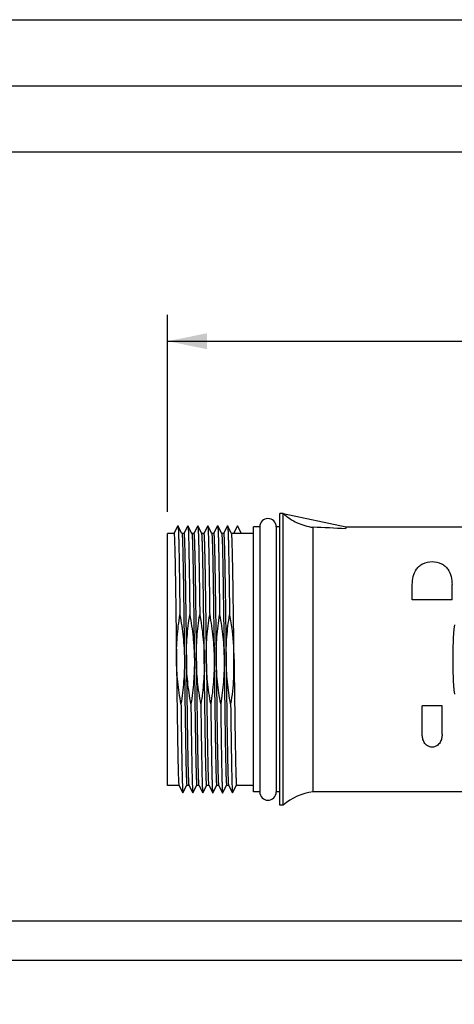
# Model space of a CAD drawing. Header units: millimetres. Extents: x 0 to 420, y 0 to 297.
# Tile 23 of 40: x 173 to 206, y 223 to 297. Entities that reach past the tile are written whole.
import ezdxf

# ---------------------------------------------------------------- set-up
doc = ezdxf.new("R2010")
doc.units = ezdxf.units.MM
doc.header["$LTSCALE"] = 23.1
doc.layers.get('0').update_dxf_attribs({"linetype": 'CONTINUOUS'})
doc.layers.add('COMPONENTS', color=7, linetype='CONTINUOUS')
doc.layers.add('DIMENSION', color=7, linetype='CONTINUOUS')
doc.styles.get("Standard").update_dxf_attribs({"font": 'arial.ttf'})
doc.dimstyles.new('DIMSTYLE_5', dxfattribs={"dimtxt": 3, "dimasz": 3, "dimexe": 0.18, "dimexo": 0.0625, "dimgap": 0.09, "dimtad": 1, "dimdec": 3, "dimlfac": 2, "dimdsep": 46, "dimtxsty": 'STANDARD', "dimblk": '_FILLED', "dimblk1": '_FILLED', "dimblk2": '_FILLED', "dimcen": 0.09, "dimadec": 0, "dimazin": 0, "dimtp": 0.5, "dimtm": 0.5, "dimtfac": 1, "dimtdec": 3, "dimtofl": 0, "dimtmove": 0, "dimatfit": 3, "dimldrblk": '_FILLED', "dimfxl": 1, "dimtolj": 1, "dimarcsym": 0})

# ---------------------------------------------------------------- blocks, each defined once
blk = doc.blocks.new('_FILLED')
at = {"color": 0, "linetype": 'BYBLOCK'}
blk.add_solid([(0, 0), (-1, 0.2), (-1, -0.2)], dxfattribs=at)
blk = doc.blocks.new('*D15')
at = {"layer": 'DIMENSION', "color": 2, "linetype": 'CONTINUOUS'}
for p, q in [((184.553, 259.873), (184.553, 274.751)), ((247.653, 194.751), (247.653, 274.751)), ((184.553, 272.751), (216.103, 272.751)), ((247.653, 272.751), (216.103, 272.751))]:
    blk.add_line(p, q, dxfattribs=at)
at = {"layer": 'DIMENSION', "color": 2, "linetype": 'CONTINUOUS', "xscale": 3, "yscale": 3, "zscale": 3, "rotation": 180}
blk.add_blockref('_FILLED', (184.553, 272.751), dxfattribs=at)
at = {"layer": 'DIMENSION', "color": 2, "linetype": 'CONTINUOUS', "xscale": 3, "yscale": 3, "zscale": 3}
blk.add_blockref('_FILLED', (247.653, 272.751), dxfattribs=at)
at = {"layer": 'DIMENSION', "color": 2, "linetype": 'CONTINUOUS', "insert": (216.103, 276.501), "char_height": 3, "width": 10.48327, "attachment_point": 2, "line_spacing_factor": 0.9}
blk.add_mtext('126.2', dxfattribs=at)

msp = doc.modelspace()

# ---------------------------------------------------------------- linework, layer by layer
at = {"color": 2, "linetype": 'CONTINUOUS'}
for p, q in [((0, 297), (420, 297)), ((20, 292), (415, 292))]:
    msp.add_line(p, q, dxfattribs=at)
at = {"color": 7, "linetype": 'CONTINUOUS'}
msp.add_line((410, 287), (25, 287), dxfattribs=at)
at = {"layer": 'COMPONENTS', "color": 7, "linetype": 'CONTINUOUS'}
for p, q in [((193.05283, 237.75148), (193.05283, 259.75148)), ((193.30283, 259.75148), (193.05283, 259.75148)), ((193.30283, 237.75148), (193.30283, 259.75148)), ((193.30283, 259.75148), (198.05283, 258.75148)), ((185.35281, 258.82778), (185.05283, 258.25148)), ((185.35281, 258.82778), (185.35553, 258.82516)), ((185.65561, 258.24885), (185.35553, 258.82516)), ((186.10015, 258.82518), (185.79996, 258.24873)), ((186.40571, 258.24877), (186.10554, 258.82518)), ((186.85012, 258.82508), (186.54996, 258.24868)), ((187.15569, 258.24874), (186.85556, 258.82508)), ((187.60017, 258.82519), (187.3, 258.24877)), ((187.60017, 258.82519), (187.60281, 258.82778)), ((187.60281, 258.82778), (187.60553, 258.82516)), ((187.90561, 258.24885), (187.60553, 258.82516)), ((188.35015, 258.82518), (188.04996, 258.24873)), ((188.65571, 258.24877), (188.35554, 258.82518)), ((189.10012, 258.82508), (188.79996, 258.24868)), ((189.40569, 258.24874), (189.10556, 258.82508)), ((189.85281, 258.82778), (189.55283, 258.25148)), ((190.15279, 258.25148), (189.85281, 258.82778)), ((191.52783, 258.75148), (191.05283, 258.75148)), ((191.05283, 238.75166), (191.05283, 258.75131)), ((191.52783, 258.75148), (191.52783, 238.75148)), ((192.77783, 258.75148), (192.77783, 238.75148)), ((193.05283, 258.75148), (192.77783, 258.75148)), ((195.55283, 238.75148), (195.55283, 258.71275)), ((198.05283, 258.75148), (198.01972, 258.59417)), ((198.05283, 258.75148), (230.32985, 258.75148)), ((185.05283, 258.25148), (184.55283, 258.25148)), ((184.55283, 239.25165), (184.55283, 258.25132)), ((185.8029, 258.25148), (185.65288, 258.25148)), ((186.55287, 258.25148), (186.40282, 258.25148)), ((187.30283, 258.25148), (187.15285, 258.25148)), ((188.0529, 258.25148), (187.90288, 258.25148)), ((188.80287, 258.25148), (188.65282, 258.25148)), ((191.05283, 258.25148), (189.40284, 258.25148)), ((203.05283, 253.25148), (203.05283, 254.40281)), ((206.05283, 253.25148), (206.05283, 254.40281)), ((206.05283, 253.25148), (203.05283, 253.25148)), ((188.49016, 252.86457), (188.49979, 252.10993)), ((189.55283, 249.71657), (189.55283, 247.32693)), ((189.57823, 249.71695), (189.5779, 249.74327)), ((189.59038, 248.75148), (189.57823, 249.71695)), ((187.49033, 248.75148), (187.4982, 248.12563)), ((187.4982, 248.12563), (187.52196, 246.26416)), ((189.59038, 248.75148), (189.60834, 247.32721)), ((187.52196, 246.26416), (187.53797, 245.06004)), ((205.30283, 245.25148), (203.80283, 245.25148)), ((203.80283, 243.10015), (203.80283, 245.25148)), ((205.30283, 243.10015), (205.30283, 245.25148)), ((187.53797, 245.06004), (187.53859, 245.01467)), ((187.10982, 243.21313), (187.11153, 243.09332)), ((187.11153, 243.09332), (187.11757, 242.67873)), ((185.42789, 239.25148), (184.55283, 239.25148)), ((185.42503, 239.25419), (185.72517, 238.67783)), ((185.73058, 238.67782), (186.03077, 239.25427)), ((186.17788, 239.25148), (186.02783, 239.25148)), ((186.17503, 239.25427), (186.47513, 238.67799)), ((186.48058, 238.67799), (186.78068, 239.25426)), ((186.92789, 239.25148), (186.77783, 239.25148)), ((186.92506, 239.25425), (187.22514, 238.67802)), ((187.23059, 238.67802), (187.53069, 239.25428)), ((187.67789, 239.25148), (187.52783, 239.25148)), ((187.67503, 239.25419), (187.97517, 238.67783)), ((187.98058, 238.67782), (188.28077, 239.25427)), ((188.42788, 239.25148), (188.27783, 239.25148)), ((188.42503, 239.25427), (188.72513, 238.67799)), ((188.73058, 238.67799), (189.03068, 239.25426)), ((189.17789, 239.25148), (189.02783, 239.25148)), ((189.17506, 239.25425), (189.47514, 238.67802)), ((189.48059, 238.67802), (189.78069, 239.25428)), ((191.05283, 239.25148), (189.77783, 239.25148)), ((191.52783, 238.75148), (191.05283, 238.75148)), ((193.05283, 238.75148), (192.77783, 238.75148)), ((210.55283, 238.75148), (195.55283, 238.75148)), ((193.30283, 237.75148), (193.05283, 237.75148)), ((244.80283, 229.00148), (94.05283, 229.00148))]:
    msp.add_line(p, q, dxfattribs=at)
at = {"layer": 'COMPONENTS', "color": 9, "linetype": 'CONTINUOUS'}
msp.add_line((244.80283, 226.03676), (100.05283, 226.03676), dxfattribs=at)
at = {"layer": 'COMPONENTS', "color": 7, "linetype": 'CONTINUOUS'}
for centre, radius, start, end in [((192.15283, 258.75148), 0.625, 0, 180), ((192.15283, 238.75148), 0.625, 180, 360), ((195.97353, 234.77367), 4, 96.0371875, 131.8877905)]:
    msp.add_arc(centre, radius, start, end, dxfattribs=at)
at = {"layer": 'COMPONENTS', "color": 9, "linetype": 'CONTINUOUS'}
for centre, radius, start, end in [((232.98919, 248.77752), 26.88633, 174.4752939, 180.0554833), ((233.40574, 248.74534), 27.30287, 179.9871159, 185.482107)]:
    msp.add_arc(centre, radius, start, end, dxfattribs=at)
at = {"layer": 'COMPONENTS', "color": 7, "linetype": 'CONTINUOUS'}
msp.add_ellipse((190.98704, 248.75148), major_axis=(28.15422, 0.85481), ratio=0.35388641, start_param=1.30760258, end_param=1.39717154, dxfattribs=at)
for points, knots in [([(193.30283, 259.75148), (193.61482, 259.47167), (194.32606, 259.00722), (195.14069, 258.76985), (195.55283, 258.71275)], [0, 0, 0, 0, 0.50179819, 1, 1, 1, 1]), ([(185.35553, 258.82516), (185.35806, 258.8203), (185.36099, 258.80464), (185.36546, 258.77469), (185.36961, 258.73021), (185.37623, 258.64286), (185.38382, 258.49838), (185.39259, 258.28356), (185.4014, 258.01434), (185.41028, 257.69232), (185.41919, 257.31931), (185.43174, 256.72643), (185.44704, 255.87619), (185.46473, 254.73911), (185.48248, 253.46564), (185.49396, 252.57411), (185.49979, 252.11031)], [0, 0, 0, 0, 0.00244777, 0.00697762, 0.01361083, 0.02234852, 0.04612151, 0.07819994, 0.11837117, 0.16640797, 0.22206307, 0.28499781, 0.4312372, 0.60182679, 0.79285777, 1, 1, 1, 1]), ([(186.10015, 258.82518), (186.10072, 258.82629), (186.10285, 258.82926), (186.10497, 258.82629), (186.10554, 258.82518)], [0, 0, 0, 0, 0.49999485, 1, 1, 1, 1]), ([(186.10554, 258.82518), (186.10808, 258.82031), (186.111, 258.80459), (186.11547, 258.77455), (186.11962, 258.72994), (186.12623, 258.64251), (186.13383, 258.49805), (186.14261, 258.28327), (186.1514, 258.01405), (186.16029, 257.69199), (186.1692, 257.31895), (186.18175, 256.72602), (186.19705, 255.87576), (186.21474, 254.73865), (186.23248, 253.46524), (186.24397, 252.5737), (186.24979, 252.10993)], [0, 0, 0, 0, 0.00245423, 0.00700044, 0.01365352, 0.02240818, 0.04618123, 0.0782277, 0.11840827, 0.16646112, 0.22210071, 0.28503783, 0.43129451, 0.60184808, 0.79288192, 1, 1, 1, 1]), ([(186.85012, 258.82508), (186.8507, 258.8262), (186.85284, 258.82919), (186.85498, 258.82619), (186.85556, 258.82508)], [0, 0, 0, 0, 0.49978255, 1, 1, 1, 1]), ([(186.85556, 258.82508), (186.85809, 258.82022), (186.86102, 258.80454), (186.86548, 258.77458), (186.86963, 258.73005), (186.87625, 258.64257), (186.88384, 258.49789), (186.89261, 258.28289), (186.90141, 258.01361), (186.9103, 257.69164), (186.91921, 257.31867), (186.93175, 256.72583), (186.94705, 255.87562), (186.96473, 254.73863), (186.98247, 253.46538), (186.99396, 252.57403), (186.99979, 252.11038)], [0, 0, 0, 0, 0.00244795, 0.00698029, 0.01361995, 0.02236973, 0.04618533, 0.07829566, 0.11847734, 0.16650216, 0.22213967, 0.28509011, 0.43132039, 0.60189741, 0.79292116, 1, 1, 1, 1]), ([(187.60553, 258.82516), (187.60806, 258.8203), (187.61099, 258.80464), (187.61546, 258.77469), (187.61961, 258.73021), (187.62623, 258.64286), (187.63382, 258.49838), (187.64259, 258.28356), (187.6514, 258.01434), (187.66028, 257.69232), (187.66919, 257.31931), (187.68174, 256.72643), (187.69704, 255.87619), (187.71473, 254.73911), (187.73248, 253.46564), (187.74396, 252.57411), (187.74979, 252.11031)], [0, 0, 0, 0, 0.00244777, 0.00697762, 0.01361083, 0.02234852, 0.04612151, 0.07819994, 0.11837117, 0.16640797, 0.22206307, 0.28499781, 0.4312372, 0.60182679, 0.79285777, 1, 1, 1, 1]), ([(188.35015, 258.82518), (188.35072, 258.82629), (188.35285, 258.82926), (188.35497, 258.82629), (188.35554, 258.82518)], [0, 0, 0, 0, 0.49999485, 1, 1, 1, 1]), ([(188.35554, 258.82518), (188.35785, 258.82076), (188.36065, 258.80673), (188.36478, 258.78), (188.36868, 258.74059), (188.37483, 258.66366), (188.38194, 258.53681), (188.39014, 258.34836), (188.39835, 258.11216), (188.40664, 257.82944), (188.41496, 257.50163), (188.42669, 256.97928), (188.44098, 256.22773), (188.4575, 255.21835), (188.47407, 254.08074), (188.48475, 253.28177), (188.49016, 252.86457)], [0, 0, 0, 0, 0.00250809, 0.00706619, 0.01369149, 0.02238038, 0.04591329, 0.07758297, 0.11728391, 0.16480205, 0.21987635, 0.28224507, 0.42764638, 0.59802485, 0.79010057, 1, 1, 1, 1]), ([(189.10012, 258.82508), (189.1007, 258.8262), (189.10284, 258.82919), (189.10498, 258.82619), (189.10556, 258.82508)], [0, 0, 0, 0, 0.49978255, 1, 1, 1, 1]), ([(189.10556, 258.82508), (189.10809, 258.82022), (189.11102, 258.80454), (189.11548, 258.77458), (189.11963, 258.73005), (189.12625, 258.64257), (189.13384, 258.49789), (189.14261, 258.28289), (189.15141, 258.01361), (189.1603, 257.69164), (189.16921, 257.31867), (189.18175, 256.72583), (189.19705, 255.87562), (189.21473, 254.73863), (189.23247, 253.46538), (189.24396, 252.57403), (189.24979, 252.11038)], [0, 0, 0, 0, 0.00244795, 0.00698029, 0.01361995, 0.02236973, 0.04618533, 0.07829566, 0.11847734, 0.16650216, 0.22213967, 0.28509011, 0.43132039, 0.60189741, 0.79292116, 1, 1, 1, 1]), ([(185.05283, 258.25148), (185.05434, 258.25148), (185.05728, 258.24595), (185.05827, 258.2418), (185.05907, 258.23848)], [0, 0, 0, 0, 0.30574016, 1, 1, 1, 1]), ([(185.05907, 258.23848), (185.06177, 258.22723), (185.06586, 258.19726), (185.07442, 258.10936), (185.08362, 257.94684), (185.09459, 257.6903), (185.1055, 257.35324), (185.11663, 256.93882), (185.12778, 256.45071), (185.13899, 255.89326), (185.15462, 255.02653), (185.1737, 253.81226), (185.19586, 252.22984), (185.21808, 250.52246), (185.23283, 249.34896), (185.24033, 248.75148)], [0, 0, 0, 0, 0.00365791, 0.00953578, 0.02793718, 0.05508897, 0.09072261, 0.13453938, 0.18614973, 0.24507166, 0.31080119, 0.4601957, 0.62898748, 0.8111041, 1, 1, 1, 1]), ([(185.65569, 258.24869), (185.6592, 258.24194), (185.6626, 258.21924), (185.66853, 258.17553), (185.67369, 258.1093), (185.67943, 258.02157), (185.68504, 257.912), (185.69325, 257.72337), (185.7031, 257.43569), (185.7144, 257.03029), (185.72574, 256.54757), (185.73715, 255.99199), (185.74858, 255.36876), (185.76002, 254.6837), (185.77578, 253.66564), (185.7951, 252.29071), (185.81773, 250.55471), (185.83273, 249.36012), (185.84038, 248.75148)], [0, 0, 0, 0, 0.00240253, 0.00707859, 0.01404821, 0.02331259, 0.0348667, 0.04868261, 0.08293893, 0.12575672, 0.17674737, 0.23541268, 0.30123261, 0.37358047, 0.4517671, 0.62274794, 0.80779324, 1, 1, 1, 1]), ([(185.80283, 258.25148), (185.80421, 258.25147), (185.80698, 258.24669), (185.80916, 258.23844), (185.81214, 258.22362), (185.81629, 258.19334), (185.82134, 258.14084), (185.82696, 258.06125), (185.83269, 257.95922), (185.83846, 257.83506), (185.84425, 257.68896), (185.85247, 257.4514), (185.86248, 257.10283), (185.874, 256.62503), (185.88556, 256.07142), (185.89715, 255.44734), (185.90877, 254.7588), (185.9204, 254.0124), (185.93205, 253.21532), (185.94788, 252.0738), (185.96734, 250.58107), (185.98257, 249.36924), (185.99033, 248.75148)], [0, 0, 0, 0, 0.00043371, 0.00139427, 0.0029374, 0.0050717, 0.01111724, 0.0195249, 0.0302796, 0.04336409, 0.05875951, 0.07643018, 0.1183906, 0.16882804, 0.2272876, 0.29317164, 0.36584714, 0.44464929, 0.5287934, 0.61746633, 0.80499487, 1, 1, 1, 1]), ([(186.40573, 258.24873), (186.40926, 258.24195), (186.41263, 258.2191), (186.41857, 258.17518), (186.42372, 258.10867), (186.42947, 258.02076), (186.43508, 257.91112), (186.44329, 257.72243), (186.45312, 257.43467), (186.46443, 257.02918), (186.47577, 256.54634), (186.48717, 255.99072), (186.4986, 255.36751), (186.51005, 254.68253), (186.52579, 253.66465), (186.54511, 252.28992), (186.56773, 250.55429), (186.58274, 249.35996), (186.59038, 248.75148)], [0, 0, 0, 0, 0.0024142, 0.00711859, 0.01412038, 0.02340792, 0.03496572, 0.04877697, 0.08305172, 0.12588234, 0.17686973, 0.23556064, 0.30137064, 0.37369537, 0.45188868, 0.62283076, 0.80784282, 1, 1, 1, 1]), ([(186.55284, 258.2514), (186.55421, 258.25138), (186.55697, 258.24664), (186.55917, 258.23841), (186.56214, 258.22367), (186.5663, 258.19347), (186.57134, 258.14106), (186.57697, 258.06147), (186.5827, 257.95928), (186.58846, 257.83493), (186.59425, 257.6887), (186.60247, 257.45119), (186.61248, 257.10269), (186.624, 256.62496), (186.63556, 256.07137), (186.64716, 255.4473), (186.65877, 254.75872), (186.6704, 254.01226), (186.68205, 253.2152), (186.69788, 252.07376), (186.71734, 250.58108), (186.73257, 249.36926), (186.74033, 248.75148)], [0, 0, 0, 0, 0.00043338, 0.00138954, 0.00292548, 0.00505129, 0.01108194, 0.01948741, 0.03026164, 0.04337471, 0.05878549, 0.0764524, 0.11838731, 0.16883176, 0.22728866, 0.29316177, 0.36585029, 0.44466441, 0.52880498, 0.61746606, 0.80498636, 1, 1, 1, 1]), ([(187.34038, 248.75148), (187.33274, 249.35994), (187.31773, 250.55418), (187.29512, 252.28963), (187.27579, 253.66423), (187.26005, 254.68208), (187.24861, 255.36709), (187.23718, 255.99029), (187.22578, 256.5459), (187.21444, 257.0287), (187.20314, 257.43417), (187.19329, 257.72197), (187.18509, 257.91086), (187.17948, 258.02072), (187.17374, 258.10875), (187.16859, 258.17523), (187.16265, 258.21908), (187.15927, 258.24187), (187.15575, 258.24863)], [0, 0, 0, 0, 0.19215203, 0.3771449, 0.54806143, 0.62626162, 0.69860029, 0.76440065, 0.82308645, 0.87408717, 0.91689865, 0.95117712, 0.96501696, 0.97660448, 0.98590339, 0.9928994, 0.99759211, 1, 1, 1, 1]), ([(187.30283, 258.25148), (187.3042, 258.25148), (187.30699, 258.24673), (187.30916, 258.23852), (187.31214, 258.22375), (187.31629, 258.19353), (187.32134, 258.14109), (187.32697, 258.0615), (187.3327, 257.95937), (187.33846, 257.83508), (187.34425, 257.6889), (187.35247, 257.45137), (187.36248, 257.10281), (187.37399, 256.62508), (187.38556, 256.07147), (187.39715, 255.44738), (187.40877, 254.75882), (187.4204, 254.01241), (187.43205, 253.21536), (187.44787, 252.07383), (187.46734, 250.58108), (187.48257, 249.36926), (187.49033, 248.75148)], [0, 0, 0, 0, 0.00043156, 0.00138765, 0.00292523, 0.0050537, 0.01108967, 0.01949544, 0.03026154, 0.04336662, 0.05877213, 0.07643755, 0.11838506, 0.16883495, 0.22727488, 0.29316185, 0.36585773, 0.44464386, 0.52878707, 0.61746801, 0.80498986, 1, 1, 1, 1]), ([(187.90569, 258.24869), (187.9092, 258.24194), (187.9126, 258.21924), (187.91853, 258.17553), (187.92369, 258.1093), (187.92943, 258.02157), (187.93504, 257.912), (187.94325, 257.72337), (187.9531, 257.43569), (187.9644, 257.03029), (187.97574, 256.54757), (187.98715, 255.99199), (187.99858, 255.36876), (188.01002, 254.6837), (188.02578, 253.66564), (188.0451, 252.29071), (188.06773, 250.55471), (188.08273, 249.36012), (188.09038, 248.75148)], [0, 0, 0, 0, 0.00240253, 0.00707859, 0.01404821, 0.02331259, 0.0348667, 0.04868261, 0.08293893, 0.12575672, 0.17674737, 0.23541268, 0.30123261, 0.37358047, 0.4517671, 0.62274794, 0.80779324, 1, 1, 1, 1]), ([(188.05283, 258.25148), (188.05421, 258.25147), (188.05698, 258.24669), (188.05916, 258.23844), (188.06214, 258.22362), (188.06629, 258.19334), (188.07134, 258.14084), (188.07696, 258.06125), (188.08269, 257.95922), (188.08846, 257.83506), (188.09425, 257.68896), (188.10247, 257.4514), (188.11248, 257.10283), (188.124, 256.62503), (188.13556, 256.07142), (188.14715, 255.44734), (188.15877, 254.7588), (188.1704, 254.0124), (188.18205, 253.21532), (188.19788, 252.0738), (188.21734, 250.58107), (188.23257, 249.36924), (188.24033, 248.75148)], [0, 0, 0, 0, 0.00043371, 0.00139427, 0.0029374, 0.0050717, 0.01111724, 0.0195249, 0.0302796, 0.04336409, 0.05875951, 0.07643018, 0.1183906, 0.16882804, 0.2272876, 0.29317164, 0.36584714, 0.44464929, 0.5287934, 0.61746633, 0.80499487, 1, 1, 1, 1]), ([(188.65573, 258.24873), (188.65926, 258.24195), (188.66263, 258.2191), (188.66857, 258.17518), (188.67372, 258.10867), (188.67947, 258.02076), (188.68508, 257.91112), (188.69329, 257.72243), (188.70312, 257.43467), (188.71443, 257.02918), (188.72577, 256.54634), (188.73717, 255.99072), (188.7486, 255.36751), (188.76005, 254.68253), (188.77579, 253.66465), (188.79511, 252.28992), (188.81773, 250.55429), (188.83274, 249.35996), (188.84038, 248.75148)], [0, 0, 0, 0, 0.0024142, 0.00711859, 0.01412038, 0.02340792, 0.03496572, 0.04877697, 0.08305172, 0.12588234, 0.17686973, 0.23556064, 0.30137064, 0.37369537, 0.45188868, 0.62283076, 0.80784282, 1, 1, 1, 1]), ([(188.80284, 258.2514), (188.80421, 258.25138), (188.80697, 258.24664), (188.80917, 258.23841), (188.81214, 258.22367), (188.8163, 258.19347), (188.82134, 258.14106), (188.82697, 258.06147), (188.8327, 257.95928), (188.83846, 257.83493), (188.84425, 257.6887), (188.85247, 257.45119), (188.86248, 257.10269), (188.874, 256.62496), (188.88556, 256.07137), (188.89716, 255.4473), (188.90877, 254.75872), (188.9204, 254.01226), (188.93205, 253.2152), (188.94788, 252.07376), (188.96734, 250.58108), (188.98257, 249.36926), (188.99033, 248.75148)], [0, 0, 0, 0, 0.00043338, 0.00138954, 0.00292548, 0.00505129, 0.01108194, 0.01948741, 0.03026164, 0.04337471, 0.05878549, 0.0764524, 0.11838731, 0.16883176, 0.22728866, 0.29316177, 0.36585029, 0.44466441, 0.52880498, 0.61746606, 0.80498636, 1, 1, 1, 1]), ([(189.5779, 249.74327), (189.57083, 250.30259), (189.55694, 251.39234), (189.53581, 252.96654), (189.51774, 254.20142), (189.50302, 255.10857), (189.49234, 255.71509), (189.48169, 256.26508), (189.47106, 256.75409), (189.46048, 257.17807), (189.44993, 257.53362), (189.44075, 257.78584), (189.4331, 257.95134), (189.42787, 258.04765), (189.42253, 258.12492), (189.41767, 258.18342), (189.41222, 258.22228), (189.40893, 258.24252), (189.40575, 258.24863)], [0, 0, 0, 0, 0.19722685, 0.3842642, 0.55509326, 0.63267973, 0.70415556, 0.76897982, 0.82663589, 0.87661348, 0.91851732, 0.95205455, 0.9655958, 0.97693793, 0.98605179, 0.99292966, 0.99757233, 1, 1, 1, 1]), ([(203.05283, 254.40281), (203.05283, 254.60599), (203.08937, 255.00956), (203.29149, 255.48616), (203.56987, 255.79363), (203.95083, 256.04982), (204.55284, 256.18455), (205.15484, 256.04982), (205.5358, 255.79363), (205.81417, 255.48616), (206.0163, 255.00956), (206.05283, 254.60599), (206.05283, 254.40281)], [0, 0, 0, 0, 0.11866939, 0.23436359, 0.29455601, 0.35868801, 0.50000049, 0.64131289, 0.70544483, 0.76563661, 0.88133082, 1, 1, 1, 1]), ([(185.24035, 248.75148), (185.23325, 249.31343), (185.27184, 250.43861), (185.4097, 251.55556), (185.49979, 252.11031)], [0, 0, 0, 0, 0.49998773, 1, 1, 1, 1]), ([(185.49979, 252.11031), (185.6021, 251.55647), (185.76624, 250.4408), (185.83333, 249.31461), (185.84036, 248.75148)], [0, 0, 0, 0, 0.50001426, 1, 1, 1, 1]), ([(185.99037, 248.75148), (185.98326, 249.31336), (186.02183, 250.43842), (186.15982, 251.55521), (186.24979, 252.10993)], [0, 0, 0, 0, 0.49997898, 1, 1, 1, 1]), ([(186.24979, 252.10993), (186.35199, 251.55612), (186.51626, 250.4406), (186.58332, 249.31454), (186.59035, 248.75148)], [0, 0, 0, 0, 0.50002266, 1, 1, 1, 1]), ([(186.74045, 248.75148), (186.73335, 249.31344), (186.77164, 250.43866), (186.90972, 251.55561), (186.99979, 252.11038)], [0, 0, 0, 0, 0.4999867, 1, 1, 1, 1]), ([(186.99979, 252.11038), (187.10208, 251.55652), (187.26644, 250.44085), (187.33323, 249.31462), (187.34027, 248.75148)], [0, 0, 0, 0, 0.5000163, 1, 1, 1, 1]), ([(187.49035, 248.75148), (187.48325, 249.31343), (187.52184, 250.43861), (187.6597, 251.55556), (187.74979, 252.11031)], [0, 0, 0, 0, 0.49998773, 1, 1, 1, 1]), ([(187.74979, 252.11031), (187.8521, 251.55647), (188.01624, 250.4408), (188.08333, 249.31461), (188.09036, 248.75148)], [0, 0, 0, 0, 0.50001426, 1, 1, 1, 1]), ([(188.24037, 248.75148), (188.23326, 249.31336), (188.27183, 250.43842), (188.40982, 251.55521), (188.49979, 252.10993)], [0, 0, 0, 0, 0.49997898, 1, 1, 1, 1]), ([(188.49979, 252.10993), (188.60199, 251.55612), (188.76626, 250.4406), (188.83332, 249.31454), (188.84035, 248.75148)], [0, 0, 0, 0, 0.50002266, 1, 1, 1, 1]), ([(188.99045, 248.75148), (188.98335, 249.31344), (189.02164, 250.43866), (189.15972, 251.55561), (189.24979, 252.11038)], [0, 0, 0, 0, 0.4999867, 1, 1, 1, 1]), ([(185.24033, 248.75148), (185.24798, 248.14297), (185.26298, 246.94865), (185.28561, 245.21301), (185.30492, 243.83831), (185.32067, 242.82036), (185.33212, 242.13539), (185.34355, 241.51219), (185.35494, 240.9566), (185.36629, 240.4738), (185.37759, 240.0683), (185.38743, 239.78051), (185.39564, 239.59174), (185.40125, 239.48205), (185.40699, 239.39416), (185.41214, 239.32772), (185.41808, 239.28386), (185.42146, 239.26105), (185.42498, 239.25428)], [0, 0, 0, 0, 0.19216917, 0.37716469, 0.54812173, 0.62630751, 0.69864713, 0.76444959, 0.82313067, 0.87412688, 0.91694807, 0.95122723, 0.96505301, 0.97661638, 0.98590017, 0.99289354, 0.99758952, 1, 1, 1, 1]), ([(185.58091, 245.39337), (185.47862, 245.94709), (185.31422, 247.0625), (185.24747, 248.18847), (185.24035, 248.75148)], [0, 0, 0, 0, 0.50001356, 1, 1, 1, 1]), ([(185.84036, 248.75148), (185.84738, 248.18965), (185.80912, 247.06469), (185.67099, 245.94801), (185.58091, 245.39337)], [0, 0, 0, 0, 0.49998844, 1, 1, 1, 1]), ([(185.84038, 248.75148), (185.84814, 248.13369), (185.86337, 246.92188), (185.88284, 245.42912), (185.89867, 244.28762), (185.91031, 243.49051), (185.92194, 242.7441), (185.93356, 242.05557), (185.94516, 241.4315), (185.95672, 240.87792), (185.96824, 240.40015), (185.97825, 240.05159), (185.98647, 239.81403), (185.99226, 239.66785), (185.99802, 239.54361), (186.00375, 239.44156), (186.00938, 239.36202), (186.01442, 239.30958), (186.01858, 239.27934), (186.02155, 239.26456), (186.02375, 239.2563), (186.0265, 239.25153), (186.02788, 239.25151)], [0, 0, 0, 0, 0.19501669, 0.38252857, 0.47121704, 0.55535868, 0.63415522, 0.7068452, 0.77271884, 0.83117169, 0.88161632, 0.92356652, 0.94123787, 0.95664481, 0.96974162, 0.98049729, 0.98889848, 0.99493498, 0.99706534, 0.99860572, 0.99956532, 1, 1, 1, 1]), ([(185.99033, 248.75148), (185.99798, 248.14309), (186.01298, 246.94903), (186.0356, 245.21372), (186.05491, 243.83929), (186.07066, 242.82148), (186.0821, 242.13652), (186.09352, 241.51341), (186.10492, 240.95791), (186.11627, 240.47507), (186.12756, 240.06935), (186.1374, 239.78131), (186.14561, 239.59241), (186.15121, 239.48256), (186.15695, 239.39448), (186.1621, 239.32791), (186.16804, 239.28399), (186.17142, 239.26119), (186.17494, 239.25443)], [0, 0, 0, 0, 0.19213199, 0.37709217, 0.54802399, 0.62619418, 0.69853652, 0.76434833, 0.8229948, 0.87398882, 0.91686312, 0.95116259, 0.96499357, 0.97657621, 0.98588474, 0.99289472, 0.99759222, 1, 1, 1, 1]), ([(186.33091, 245.39354), (186.22862, 245.94724), (186.06418, 247.06258), (185.99749, 248.1885), (185.99037, 248.75148)], [0, 0, 0, 0, 0.50001528, 1, 1, 1, 1]), ([(186.59035, 248.75148), (186.59736, 248.18968), (186.55915, 247.06478), (186.42098, 245.94815), (186.33091, 245.39354)], [0, 0, 0, 0, 0.49998702, 1, 1, 1, 1]), ([(186.59038, 248.75148), (186.59814, 248.13369), (186.61337, 246.92188), (186.63284, 245.42913), (186.64867, 244.28763), (186.66031, 243.49055), (186.67195, 242.74413), (186.68356, 242.05558), (186.69515, 241.4316), (186.70672, 240.87813), (186.71824, 240.40036), (186.72825, 240.05165), (186.73647, 239.81398), (186.74226, 239.66782), (186.74802, 239.54356), (186.75375, 239.44144), (186.75937, 239.36184), (186.76442, 239.30942), (186.76857, 239.27924), (186.77155, 239.26455), (186.77373, 239.25636), (186.77652, 239.25165), (186.77788, 239.25165)], [0, 0, 0, 0, 0.19501981, 0.38253215, 0.47122251, 0.55536307, 0.63415331, 0.70685469, 0.77273227, 0.83114543, 0.88159265, 0.923584, 0.94125772, 0.95665726, 0.96975462, 0.9805223, 0.98893367, 0.99496538, 0.99708782, 0.99861899, 0.99957007, 1, 1, 1, 1]), ([(186.74033, 248.75148), (186.74798, 248.14308), (186.76298, 246.94894), (186.7856, 245.21361), (186.80491, 243.83914), (186.82066, 242.82133), (186.8321, 242.13633), (186.84353, 241.51311), (186.85493, 240.95749), (186.86626, 240.47467), (186.87756, 240.06916), (186.88741, 239.78135), (186.89561, 239.59246), (186.90122, 239.48254), (186.90696, 239.39442), (186.91211, 239.32788), (186.91805, 239.284), (186.92143, 239.26122), (186.92495, 239.25446)], [0, 0, 0, 0, 0.19213698, 0.37711611, 0.54803196, 0.62621253, 0.69856271, 0.76437054, 0.82304723, 0.87405488, 0.91687672, 0.95115025, 0.96499025, 0.97658424, 0.98589674, 0.99289991, 0.99759312, 1, 1, 1, 1]), ([(187.08092, 245.39311), (186.97866, 245.94689), (186.81417, 247.06237), (186.74755, 248.18844), (186.74045, 248.75148)], [0, 0, 0, 0, 0.50002074, 1, 1, 1, 1]), ([(187.34027, 248.75148), (187.3473, 248.18961), (187.30918, 247.06457), (187.17096, 245.94781), (187.08092, 245.39311)], [0, 0, 0, 0, 0.49998044, 1, 1, 1, 1]), ([(187.52789, 239.25168), (187.52653, 239.25168), (187.52374, 239.25638), (187.52156, 239.26456), (187.51858, 239.27924), (187.51443, 239.30938), (187.50938, 239.36177), (187.50376, 239.44135), (187.49803, 239.54353), (187.49227, 239.66785), (187.48648, 239.814), (187.47826, 240.05144), (187.46824, 240.39992), (187.45673, 240.87762), (187.44516, 241.43119), (187.43356, 242.0553), (187.42195, 242.7439), (187.41032, 243.49035), (187.39867, 244.28742), (187.38284, 245.42894), (187.36337, 246.92177), (187.34814, 248.13366), (187.34038, 248.75148)], [0, 0, 0, 0, 0.00042963, 0.00137999, 0.00290985, 0.00503012, 0.01105408, 0.01946244, 0.03023863, 0.04334658, 0.05874866, 0.07640682, 0.11833829, 0.16878854, 0.22723409, 0.29311118, 0.36581857, 0.44462101, 0.52875319, 0.61743796, 0.80497217, 1, 1, 1, 1]), ([(187.83091, 245.39337), (187.72862, 245.94709), (187.56422, 247.0625), (187.49747, 248.18847), (187.49035, 248.75148)], [0, 0, 0, 0, 0.50001356, 1, 1, 1, 1]), ([(188.09036, 248.75148), (188.09738, 248.18965), (188.05912, 247.06469), (187.92099, 245.94801), (187.83091, 245.39337)], [0, 0, 0, 0, 0.49998844, 1, 1, 1, 1]), ([(188.09038, 248.75148), (188.09814, 248.13369), (188.11337, 246.92188), (188.13284, 245.42912), (188.14867, 244.28762), (188.16031, 243.49051), (188.17194, 242.7441), (188.18356, 242.05557), (188.19516, 241.4315), (188.20672, 240.87792), (188.21824, 240.40015), (188.22825, 240.05159), (188.23647, 239.81403), (188.24226, 239.66785), (188.24802, 239.54361), (188.25375, 239.44156), (188.25938, 239.36202), (188.26442, 239.30958), (188.26858, 239.27934), (188.27155, 239.26456), (188.27375, 239.2563), (188.2765, 239.25153), (188.27788, 239.25151)], [0, 0, 0, 0, 0.19501669, 0.38252857, 0.47121704, 0.55535868, 0.63415522, 0.7068452, 0.77271884, 0.83117169, 0.88161632, 0.92356652, 0.94123787, 0.95664481, 0.96974162, 0.98049729, 0.98889848, 0.99493498, 0.99706534, 0.99860572, 0.99956532, 1, 1, 1, 1]), ([(188.24033, 248.75148), (188.24798, 248.14309), (188.26298, 246.94903), (188.2856, 245.21372), (188.30491, 243.83929), (188.32066, 242.82148), (188.3321, 242.13652), (188.34352, 241.51341), (188.35492, 240.95791), (188.36627, 240.47507), (188.37756, 240.06935), (188.3874, 239.78131), (188.39561, 239.59241), (188.40121, 239.48256), (188.40695, 239.39448), (188.4121, 239.32791), (188.41804, 239.28399), (188.42142, 239.26119), (188.42494, 239.25443)], [0, 0, 0, 0, 0.19213199, 0.37709217, 0.54802399, 0.62619418, 0.69853652, 0.76434833, 0.8229948, 0.87398882, 0.91686312, 0.95116259, 0.96499357, 0.97657621, 0.98588474, 0.99289472, 0.99759222, 1, 1, 1, 1]), ([(188.58091, 245.39354), (188.47862, 245.94724), (188.31418, 247.06258), (188.24749, 248.1885), (188.24037, 248.75148)], [0, 0, 0, 0, 0.50001528, 1, 1, 1, 1]), ([(188.84035, 248.75148), (188.84736, 248.18968), (188.80915, 247.06478), (188.67098, 245.94815), (188.58091, 245.39354)], [0, 0, 0, 0, 0.49998702, 1, 1, 1, 1]), ([(188.84038, 248.75148), (188.84814, 248.13369), (188.86337, 246.92188), (188.88284, 245.42913), (188.89867, 244.28763), (188.91031, 243.49055), (188.92195, 242.74413), (188.93356, 242.05558), (188.94515, 241.4316), (188.95672, 240.87813), (188.96824, 240.40036), (188.97825, 240.05165), (188.98647, 239.81398), (188.99226, 239.66782), (188.99802, 239.54356), (189.00375, 239.44144), (189.00937, 239.36184), (189.01442, 239.30942), (189.01857, 239.27924), (189.02155, 239.26455), (189.02373, 239.25636), (189.02652, 239.25165), (189.02788, 239.25165)], [0, 0, 0, 0, 0.19501981, 0.38253215, 0.47122251, 0.55536307, 0.63415331, 0.70685469, 0.77273227, 0.83114543, 0.88159265, 0.923584, 0.94125772, 0.95665726, 0.96975462, 0.9805223, 0.98893367, 0.99496538, 0.99708782, 0.99861899, 0.99957007, 1, 1, 1, 1]), ([(188.99033, 248.75148), (188.99798, 248.14308), (189.01298, 246.94894), (189.0356, 245.21361), (189.05491, 243.83914), (189.07066, 242.82133), (189.0821, 242.13633), (189.09353, 241.51311), (189.10493, 240.95749), (189.11626, 240.47467), (189.12756, 240.06916), (189.13741, 239.78135), (189.14561, 239.59246), (189.15122, 239.48254), (189.15696, 239.39442), (189.16211, 239.32788), (189.16805, 239.284), (189.17143, 239.26122), (189.17495, 239.25446)], [0, 0, 0, 0, 0.19213698, 0.37711611, 0.54803196, 0.62621253, 0.69856271, 0.76437054, 0.82304723, 0.87405488, 0.91687672, 0.95115025, 0.96499025, 0.97658424, 0.98589674, 0.99289991, 0.99759312, 1, 1, 1, 1]), ([(189.33092, 245.39311), (189.22866, 245.94689), (189.06417, 247.06237), (188.99755, 248.18844), (188.99045, 248.75148)], [0, 0, 0, 0, 0.50002074, 1, 1, 1, 1]), ([(189.60834, 247.32721), (189.61528, 246.78172), (189.62891, 245.72279), (189.64662, 244.42433), (189.66101, 243.44574), (189.67155, 242.77064), (189.68206, 242.14262), (189.69258, 241.56667), (189.70307, 241.04732), (189.71352, 240.58866), (189.72394, 240.19433), (189.733, 239.90742), (189.74044, 239.71228), (189.74568, 239.59237), (189.7509, 239.49043), (189.75604, 239.40686), (189.76122, 239.34149), (189.766, 239.29528), (189.77071, 239.26725), (189.77416, 239.25537), (189.77672, 239.25168), (189.77789, 239.25168)], [0, 0, 0, 0, 0.20255228, 0.39320133, 0.48215095, 0.56593535, 0.64388902, 0.71536186, 0.77981463, 0.83675684, 0.88570325, 0.92627627, 0.94333777, 0.95820502, 0.97084513, 0.98122566, 0.98931856, 0.99511901, 0.99863919, 0.99956378, 1, 1, 1, 1]), ([(185.58091, 245.39337), (185.58674, 244.92953), (185.59822, 244.03794), (185.61597, 242.7644), (185.63366, 241.62728), (185.64896, 240.77697), (185.66151, 240.18406), (185.67042, 239.81101), (185.67931, 239.48895), (185.6881, 239.21968), (185.69688, 239.00481), (185.70448, 238.8603), (185.71109, 238.77292), (185.71524, 238.72838), (185.71971, 238.69839), (185.72263, 238.6827), (185.72517, 238.67783)], [0, 0, 0, 0, 0.20713852, 0.39816003, 0.568736, 0.71496639, 0.77791198, 0.83355265, 0.88159259, 0.92177733, 0.95385382, 0.97762499, 0.98637002, 0.99301213, 0.99754939, 1, 1, 1, 1]), ([(186.33091, 245.39354), (186.33674, 244.92981), (186.34822, 244.03844), (186.36596, 242.76515), (186.38364, 241.62827), (186.39894, 240.77818), (186.41149, 240.18538), (186.4204, 239.81221), (186.42927, 239.48991), (186.43807, 239.22043), (186.44685, 239.00539), (186.45444, 238.86069), (186.46105, 238.77312), (186.4652, 238.72852), (186.46967, 238.69852), (186.4726, 238.68285), (186.47513, 238.67799)], [0, 0, 0, 0, 0.20708935, 0.39806056, 0.56862383, 0.71480815, 0.77771785, 0.83338921, 0.88148797, 0.92169032, 0.95377906, 0.97760228, 0.98636898, 0.99301843, 0.99755273, 1, 1, 1, 1]), ([(187.08092, 245.39311), (187.0833, 245.20356), (187.09252, 244.47689), (187.1022, 243.75024), (187.10982, 243.21313)], [0, 0, 0, 0, 0.26085359, 1, 1, 1, 1]), ([(187.83091, 245.39337), (187.83674, 244.92953), (187.84822, 244.03794), (187.86597, 242.7644), (187.88366, 241.62728), (187.89896, 240.77697), (187.91151, 240.18406), (187.92042, 239.81101), (187.92931, 239.48895), (187.9381, 239.21968), (187.94688, 239.00481), (187.95448, 238.8603), (187.96109, 238.77292), (187.96524, 238.72838), (187.96971, 238.69839), (187.97263, 238.6827), (187.97517, 238.67783)], [0, 0, 0, 0, 0.20713852, 0.39816003, 0.568736, 0.71496639, 0.77791198, 0.83355265, 0.88159259, 0.92177733, 0.95385382, 0.97762499, 0.98637002, 0.99301213, 0.99754939, 1, 1, 1, 1]), ([(188.58091, 245.39354), (188.58674, 244.92981), (188.59822, 244.03844), (188.61596, 242.76515), (188.63364, 241.62827), (188.64894, 240.77818), (188.66149, 240.18538), (188.6704, 239.81221), (188.67927, 239.48991), (188.68807, 239.22043), (188.69685, 239.00539), (188.70444, 238.86069), (188.71105, 238.77312), (188.7152, 238.72852), (188.71967, 238.69852), (188.7226, 238.68285), (188.72513, 238.67799)], [0, 0, 0, 0, 0.20708935, 0.39806056, 0.56862383, 0.71480815, 0.77771785, 0.83338921, 0.88148797, 0.92169032, 0.95377906, 0.97760228, 0.98636898, 0.99301843, 0.99755273, 1, 1, 1, 1]), ([(189.33092, 245.39311), (189.33674, 244.9294), (189.34822, 244.03808), (189.36597, 242.76482), (189.38365, 241.62789), (189.39895, 240.77766), (189.41149, 240.18478), (189.4204, 239.81175), (189.42928, 239.48974), (189.43809, 239.22046), (189.44686, 239.0054), (189.45444, 238.86064), (189.46106, 238.77307), (189.46521, 238.72851), (189.46967, 238.69854), (189.47261, 238.68288), (189.47514, 238.67802)], [0, 0, 0, 0, 0.20709377, 0.39806474, 0.56865024, 0.71486762, 0.77781212, 0.83346774, 0.88149555, 0.921669, 0.95377938, 0.97762011, 0.98637994, 0.99302219, 0.99755334, 1, 1, 1, 1]), ([(187.53859, 245.01467), (187.54408, 244.61291), (187.55491, 243.84297), (187.5717, 242.74591), (187.58843, 241.77117), (187.60291, 241.0446), (187.61479, 240.53916), (187.62322, 240.22163), (187.63162, 239.94758), (187.63994, 239.71838), (187.64824, 239.53529), (187.65545, 239.41194), (187.66167, 239.33708), (187.66565, 239.29865), (187.66981, 239.27245), (187.67269, 239.25867), (187.67498, 239.25428)], [0, 0, 0, 0, 0.20914895, 0.40082114, 0.57112134, 0.71660664, 0.7790989, 0.83429532, 0.88194697, 0.92181814, 0.95367588, 0.9773575, 0.98611133, 0.99279952, 0.99742196, 1, 1, 1, 1]), ([(205.30283, 243.10015), (205.30283, 242.99323), (205.28161, 242.7788), (205.16339, 242.46986), (204.92064, 242.20958), (204.55295, 242.09892), (204.18517, 242.20949), (203.9423, 242.46979), (203.82406, 242.77878), (203.80283, 242.99322), (203.80283, 243.10015)], [0, 0, 0, 0, 0.11856282, 0.23660869, 0.36096404, 0.49994732, 0.63897954, 0.76337121, 0.88143139, 1, 1, 1, 1]), ([(187.11757, 242.67873), (187.12185, 242.39023), (187.1303, 241.84262), (187.14357, 241.06849), (187.1568, 240.39178), (187.16825, 239.89278), (187.17765, 239.54864), (187.1843, 239.3338), (187.19096, 239.14878), (187.19744, 238.99402), (187.20423, 238.87044), (187.20993, 238.77766), (187.21733, 238.7177), (187.22058, 238.68677), (187.22514, 238.67802)], [0, 0, 0, 0, 0.21622013, 0.41042159, 0.58020931, 0.72343834, 0.7844644, 0.83820151, 0.88450406, 0.92322713, 0.95422715, 0.97736956, 0.99260703, 1, 1, 1, 1]), ([(185.72517, 238.67783), (185.72575, 238.67672), (185.72787, 238.67373), (185.73, 238.67671), (185.73058, 238.67782)], [0, 0, 0, 0, 0.50043713, 1, 1, 1, 1]), ([(186.47513, 238.67799), (186.47571, 238.67687), (186.47785, 238.67387), (186.48, 238.67687), (186.48058, 238.67799)], [0, 0, 0, 0, 0.49999289, 1, 1, 1, 1]), ([(187.22514, 238.67802), (187.22572, 238.6769), (187.22786, 238.6739), (187.23001, 238.6769), (187.23059, 238.67802)], [0, 0, 0, 0, 0.50006233, 1, 1, 1, 1]), ([(187.97517, 238.67783), (187.97575, 238.67672), (187.97787, 238.67373), (187.98, 238.67671), (187.98058, 238.67782)], [0, 0, 0, 0, 0.50043713, 1, 1, 1, 1]), ([(188.72513, 238.67799), (188.72571, 238.67687), (188.72785, 238.67387), (188.73, 238.67687), (188.73058, 238.67799)], [0, 0, 0, 0, 0.49999289, 1, 1, 1, 1]), ([(189.47514, 238.67802), (189.47572, 238.6769), (189.47786, 238.6739), (189.48001, 238.6769), (189.48059, 238.67802)], [0, 0, 0, 0, 0.50006233, 1, 1, 1, 1])]:
    msp.add_open_spline(points, degree=3, knots=knots, dxfattribs=at)
for points in [[(189.24979, 252.11038), (189.39586, 251.31945), (189.50069, 250.51918), (189.55283, 249.71657)], [(189.55283, 247.32693), (189.51087, 246.67945), (189.43488, 246.03357), (189.33092, 245.39311)]]:
    msp.add_open_spline(points, degree=3, dxfattribs=at)

# ---------------------------------------------------------------- dimensions: what is measured, and where the dimension line sits
at = {"layer": 'DIMENSION', "color": 2, "linetype": 'CONTINUOUS'}
dim = msp.add_linear_dim(base=(247.65283, 272.75148), p1=(184.55283, 259.8726), p2=(247.65283, 194.75148), dimstyle='DIMSTYLE_5', dxfattribs=at)
dim.commit()
dim.dimension.update_dxf_attribs({"geometry": '*D15', "text_midpoint": (210.8612, 275.00148), "dimtype": 160})

doc.saveas('drawing.dxf')
